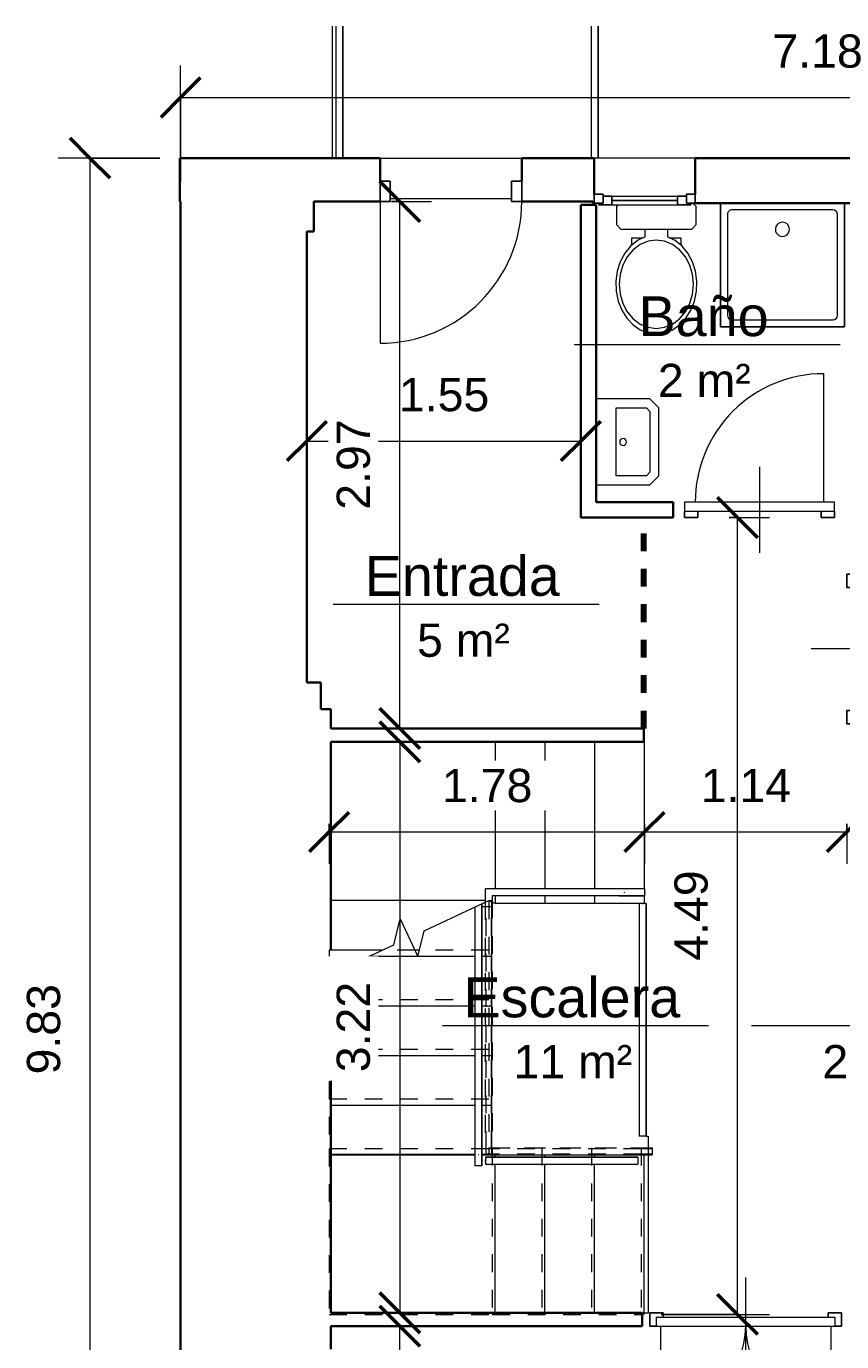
# Model space of a CAD drawing. Header units: metres. Extents: x -8.6 to -0.4, y -16.9 to -5.5.
# Tile 9 of 10: x -8.6 to -4, y -12.9 to -5.5. Entities that reach past the tile are written whole.
import ezdxf

# ---------------------------------------------------------------- set-up
doc = ezdxf.new("R2010")
doc.units = ezdxf.units.M
doc.linetypes.add('Elevado', pattern=[0.003969, 0.002381, -0.001587])
doc.linetypes.add('Trazo', pattern=[0.00635, 0.003175, -0.003175])
for name, color, linetype, lineweight in [('A-ANNO-DIMS', 211, 'Continuous', 9), ('A-ANNO-DIMS-75', 211, 'Continuous', 9), ('A-AREA', 32, 'Trazo', 100), ('A-AREA-IDEN', 2, 'Continuous', 9), ('A-DETL-GENF', 92, 'Continuous', 18), ('A-DOOR', 31, 'Continuous', 18), ('A-DOOR-FRAM', 31, 'Continuous', 25), ('A-FLOR', 192, 'Continuous', 18), ('A-FLOR-HRAL', 11, 'Continuous', 18), ('A-FLOR-HRAL-MBND', 5, 'Elevado', 18), ('A-GLAZ', 151, 'Continuous', 18), ('A-WALL', 113, 'Continuous', 18), ('P-SANR-FIXT', 6, 'Continuous', 18), ('S-STRS', 31, 'Continuous', 18), ('S-STRS-MBND', 31, 'Elevado', 18)]:
    doc.layers.add(name, color=color, linetype=linetype, lineweight=lineweight)
doc.styles.add('Arial', font='arial.ttf', dxfattribs={"height": 0.1875})
doc.styles.add('Arial_1', font='arial.ttf', dxfattribs={"height": 0.225})
doc.dimstyles.new('Diagonal_-_Arial_2_5_mm', dxfattribs={"dimscale": 0.3048, "dimtxt": 0.191299, "dimasz": 0.738189, "dimexe": 0.590551, "dimexo": 0.369094, "dimgap": 0.369094, "dimtad": 1, "dimrnd": 0.01, "dimzin": 0, "dimdsep": 46, "dimtxsty": 'Arial', "dimblk1": 'OBLIQUE', "dimblk2": 'OBLIQUE', "dimsah": 1, "dimcen": 0.09, "dimazin": 0, "dimtfac": 1, "dimtdec": 4, "dimtix": 1, "dimtmove": 0, "dimatfit": 3, "dimfxl": 1, "dimtvp": 1, "dimtfill": 1, "dimtolj": 1, "dimtzin": 0, "dimarcsym": 2})

# ---------------------------------------------------------------- blocks, each defined once
blk = doc.blocks.new('Ventana monoblock practicable_ 1 hoja sin cajon para poner emparchado - CA-03 BAÑO-215037-BAJA')
at = {"layer": 'A-GLAZ', "lineweight": 25}
for p, q in [((-0.235, 0.1274), (-0.285, 0.1274)), ((-0.285, 0.1274), (-0.285, 0.0774)), ((-0.285, 0.0774), (-0.235, 0.0774)), ((-0.26, 0.1374), (-0.26, 0.1274)), ((-0.185, 0.1374), (-0.26, 0.1374)), ((-0.235, 0.0774), (-0.235, 0.1274)), ((-0.235, 0.0874), (-0.185, 0.0874)), ((-0.185, 0.0874), (-0.185, 0.1374)), ((-0.185, 0.1124), (0.185, 0.1124)), ((0.185, 0.1374), (0.26, 0.1374)), ((0.185, 0.0874), (0.185, 0.1374)), ((0.185, 0.0874), (0.235, 0.0874)), ((0.235, 0.0774), (0.235, 0.1274)), ((0.235, 0.1274), (0.285, 0.1274)), ((0.285, 0.0774), (0.235, 0.0774)), ((0.26, 0.1374), (0.26, 0.1274)), ((0.285, 0.1274), (0.285, 0.0774))]:
    blk.add_line(p, q, dxfattribs=at)
at = {"layer": 'A-GLAZ', "lineweight": 35}
for p, q in [((-0.285, 0.0774), (-0.285, -0.1274)), ((0.285, -0.1274), (0.285, 0.0774))]:
    blk.add_line(p, q, dxfattribs=at)
at = {"layer": 'A-GLAZ'}
for p, q in [((0.185, 0.1374), (-0.185, 0.1374)), ((0.185, 0.0874), (-0.185, 0.0874)), ((-0.285, -0.1274), (0.285, -0.1274))]:
    blk.add_line(p, q, dxfattribs=at)
blk = doc.blocks.new('Puerta abatible ciega con ventilación - 72_5 x 203 cm-215032-BAJA')
at = {"layer": 'A-DETL-GENF'}
for p in [(-0.3625, -0.043), (-0.3275, -0.768)]:
    blk.add_line(p, (-0.3625, -0.768), dxfattribs=at)
blk.add_arc((-0.3625, -0.043), 0.725, 270, 0, dxfattribs=at)
at = {"layer": 'A-DOOR'}
for p, q in [((0, -0.243), (0, 0.243)), ((0.4225, 0.007), (-0.4225, 0.007)), ((-0.4225, 0.007), (-0.4225, -0.043)), ((0.4225, -0.043), (0.4225, 0.007)), ((-0.4225, -0.043), (0.4225, -0.043))]:
    blk.add_line(p, q, dxfattribs=at)
at = {"layer": 'A-DOOR-FRAM'}
for p, q in [((-0.4225, 0.007), (-0.4225, 0.043)), ((-0.4225, 0.043), (-0.3475, 0.043)), ((-0.3475, 0.043), (-0.3475, 0.007)), ((0.3475, 0.007), (0.3475, 0.043)), ((0.3475, 0.043), (0.4225, 0.043)), ((0.4225, 0.043), (0.4225, 0.007))]:
    blk.add_line(p, q, dxfattribs=at)
blk = doc.blocks.new('Puerta abatible con ventana y ventilación  - 72_5 x 203 cm-215042-BAJA')
at = {"layer": 'A-DETL-GENF'}
for p in [(-0.3275, 0.768), (-0.3625, 0.043)]:
    blk.add_line(p, (-0.3625, 0.768), dxfattribs=at)
blk.add_arc((-0.3625, 0.043), 0.725, 360, 90, dxfattribs=at)
at = {"layer": 'A-DOOR'}
for p, q in [((0, 0.243), (0, -0.243)), ((-0.4225, 0.043), (-0.4225, -0.007)), ((0.4225, 0.043), (-0.4225, 0.043)), ((0.4225, -0.007), (0.4225, 0.043)), ((-0.4225, -0.007), (0.4225, -0.007))]:
    blk.add_line(p, q, dxfattribs=at)
at = {"layer": 'A-DOOR-FRAM'}
for p, q in [((-0.4225, -0.007), (-0.4225, -0.043)), ((-0.4225, -0.043), (-0.3475, -0.043)), ((-0.3475, -0.043), (-0.3475, -0.007)), ((0.3475, -0.007), (0.3475, -0.043)), ((0.3475, -0.043), (0.4225, -0.043)), ((0.4225, -0.043), (0.4225, -0.007))]:
    blk.add_line(p, q, dxfattribs=at)
blk = doc.blocks.new('Puerta de entrada a la vivienda - 800 x 2100mm-215043-BAJA')
at = {"layer": 'A-DOOR'}
blk.add_line((0.4, 0.1224), (0.4, 0.9224), dxfattribs=at)
blk.add_arc((0.4, 0.1224), 0.8, 90, 180, dxfattribs=at)
at = {"layer": 'A-DOOR-FRAM'}
for p, q in [((-0.4, 0.1224), (-0.4, 0.0074)), ((-0.342, 0.1224), (-0.4, 0.1224)), ((-0.342, 0.0074), (-0.342, 0.1224)), ((0.342, 0.0074), (0.342, 0.1224)), ((0.342, 0.1224), (0.4, 0.1224)), ((0.4, 0.1224), (0.4, 0.0074)), ((-0.4, 0.0074), (-0.342, 0.0074)), ((0.4, 0.0074), (0.342, 0.0074))]:
    blk.add_line(p, q, dxfattribs=at)
blk = doc.blocks.new('Puerta abatible de 2 hojas con ventana con ventilacion - 125 x 203 cm-215048-BAJA')
at = {"layer": 'A-DETL-GENF'}
for p, q in [((-0.48, -0.038), (-0.48, -0.518)), ((0.48, -0.038), (0.48, -0.518)), ((-0.445, -0.518), (-0.48, -0.518)), ((0.445, -0.518), (0.48, -0.518))]:
    blk.add_line(p, q, dxfattribs=at)
for centre, start, end in [((-0.48, -0.038), 270, 0), ((0.48, -0.038), 180, 270)]:
    blk.add_arc(centre, 0.48, start, end, dxfattribs=at)
at = {"layer": 'A-DOOR'}
for p, q in [((0, -0.238), (0, 0.238)), ((0.505, 0.012), (-0.505, 0.012)), ((-0.505, 0.012), (-0.505, -0.038)), ((0.505, -0.038), (0.505, 0.012)), ((-0.505, -0.038), (0.505, -0.038))]:
    blk.add_line(p, q, dxfattribs=at)
at = {"layer": 'A-DOOR-FRAM'}
for p, q in [((-0.54, -0.038), (-0.54, 0.038)), ((-0.54, 0.038), (-0.465, 0.038)), ((-0.465, 0.038), (-0.465, 0.012)), ((0.465, 0.012), (0.465, 0.038)), ((0.465, 0.038), (0.54, 0.038)), ((0.54, 0.038), (0.54, -0.038)), ((-0.505, -0.038), (-0.54, -0.038)), ((0.54, -0.038), (0.505, -0.038))]:
    blk.add_line(p, q, dxfattribs=at)
blk = doc.blocks.new('M_Sanitario - Cisterna - Público - Vaciado mayor que 6_1 Lpf-145538-BAJA')
at = {"layer": 'P-SANR-FIXT'}
for p, q in [((0.0254, 0.2254), (0.0062, 0.2062)), ((0.127, 0.2254), (0.0254, 0.2254)), ((0.1524, 0.2), (0.127, 0.2254)), ((0.1524, -0.2), (0.1524, 0.2)), ((0.2433, 0.1397), (0.2032, 0.1397)), ((0.2032, 0.1397), (0.2032, 0.0798)), ((0.2159, 0.1103), (0.2159, 0.1058)), ((0.2188, 0.1103), (0.2159, 0.1103)), ((0.1524, 0.0635), (0.1951, 0.0635)), ((0.1951, -0.0635), (0.1524, -0.0635)), ((0.2032, -0.0798), (0.2032, -0.1397)), ((0.2032, -0.1397), (0.2433, -0.1397)), ((0.2159, -0.1058), (0.2159, -0.1103)), ((0.2159, -0.1103), (0.2188, -0.1103)), ((0.0162, -0.2162), (0.0254, -0.2254)), ((0.127, -0.2254), (0.1524, -0.2)), ((0.0254, -0.2254), (0.127, -0.2254))]:
    blk.add_line(p, q, dxfattribs=at)
at = {"layer": 'P-SANR-FIXT', "flags": 128}
for points in [[(0.743, 0), (0.7371, 0.0464), (0.7199, 0.0908), (0.6921, 0.1315), (0.6547, 0.1667), (0.6094, 0.195), (0.558, 0.2151), (0.5027, 0.2263), (0.4458, 0.2281), (0.3896, 0.2204), (0.3365, 0.2036), (0.2886, 0.1783), (0.2481, 0.1455), (0.2165, 0.1067), (0.1951, 0.0635)], [(0.7125, 0), (0.7062, 0.0466), (0.6878, 0.0909), (0.6582, 0.1307), (0.6187, 0.1638), (0.5716, 0.1888), (0.5189, 0.2043), (0.4636, 0.2095), (0.4082, 0.2043), (0.3555, 0.1888), (0.3084, 0.1638), (0.2689, 0.1307), (0.2393, 0.0909), (0.2209, 0.0466), (0.2146, 0)], [(0.2188, 0.1103), (0.2174, 0.1081), (0.2159, 0.1058)], [(0.1951, -0.0635), (0.2165, -0.1067), (0.2481, -0.1455), (0.2886, -0.1783), (0.3365, -0.2036), (0.3896, -0.2204), (0.4458, -0.2281), (0.5027, -0.2263), (0.558, -0.2151), (0.6094, -0.195), (0.6547, -0.1667), (0.6921, -0.1315), (0.7199, -0.0908), (0.7371, -0.0464), (0.743, 0)], [(0.2146, 0), (0.2209, -0.0466), (0.2393, -0.0909), (0.2689, -0.1307), (0.3084, -0.1638), (0.3555, -0.1888), (0.4082, -0.2043), (0.4636, -0.2096), (0.5189, -0.2043), (0.5716, -0.1888), (0.6187, -0.1638), (0.6582, -0.1307), (0.6878, -0.0909), (0.7062, -0.0466), (0.7125, 0)], [(0.2159, -0.1058), (0.2174, -0.1081), (0.2188, -0.1103)]]:
    blk.add_lwpolyline(points, dxfattribs=at)
blk = doc.blocks.new('M_Lavabo - Montado en muro - 485 mm x 355 mm - Privado-145542-BAJA')
at = {"layer": 'P-SANR-FIXT'}
for p, q in [((-5.0535, -7.6208), (-5.3577, -7.6208)), ((-5.0027, -7.6716), (-5.0535, -7.6208)), ((-5.2434, -8.055), (-5.2434, -7.6716)), ((-5.2434, -7.6716), (-5.0734, -7.6716)), ((-5.0734, -7.6716), (-5.0535, -7.6923)), ((-5.0535, -7.6923), (-5.0535, -8.0343)), ((-5.0027, -8.055), (-5.0027, -7.6716)), ((-5.0734, -8.055), (-5.2434, -8.055)), ((-5.0535, -8.0343), (-5.0734, -8.055)), ((-5.0535, -8.1058), (-5.0027, -8.055)), ((-5.3577, -8.1058), (-5.0535, -8.1058))]:
    blk.add_line(p, q, dxfattribs=at)
for start, end in [(90, 270), (90, 270), (270, 90), (270, 90)]:
    blk.add_arc((-5.2053, -7.8633), 0.0191, start, end, dxfattribs=at)
blk = doc.blocks.new('Cubeta de ducha - Desagüe axial - 700 x 700 mm-145546-BAJA')
at = {"layer": 'P-SANR-FIXT'}
for p, q in [((0.35, 0.35), (-0.35, 0.35)), ((-0.35, 0.35), (-0.35, -0.3475)), ((-0.35, -0.3475), (-0.35, 0.35)), ((-0.35, 0.35), (0.35, 0.35)), ((0.2846, 0.31), (-0.2846, 0.31)), ((0.35, -0.3475), (0.35, 0.35)), ((0.35, 0.35), (0.35, -0.3475)), ((-0.31, 0.2846), (-0.31, -0.2846)), ((0.31, -0.2846), (0.31, 0.2846)), ((-0.2846, -0.31), (0.2846, -0.31))]:
    blk.add_line(p, q, dxfattribs=at)
for centre, radius, start, end in [((-0.2846, 0.2846), 0.0254, 90, 180), ((0.2846, 0.2846), 0.0254, 0, 90), ((0, -0.2), 0.04, 360, 180), ((0, -0.2), 0.04, 180, 360), ((-0.2846, -0.2846), 0.0254, 180, 270), ((0.2846, -0.2846), 0.0254, 270, 0)]:
    blk.add_arc(centre, radius, start, end, dxfattribs=at)
blk = doc.blocks.new('Barandilla - Barandilla-142949-BAJA')
at = {"layer": 'A-FLOR-HRAL-MBND'}
for p, q in [((-5.9779, -11.85), (-5.9779, -10.4585)), ((-5.9779, -11.85), (-5.9779, -10.4585)), ((-5.9779, -11.85), (-5.9779, -10.4585)), ((-5.9779, -11.85), (-5.9779, -10.4585)), ((-5.9479, -11.85), (-5.9479, -10.4511)), ((-5.9479, -11.85), (-5.9479, -10.4511)), ((-5.9479, -11.85), (-5.9479, -10.4511)), ((-5.9479, -11.85), (-5.9479, -10.4511)), ((-5.9779, -11.88), (-5.9779, -11.85)), ((-5.9779, -11.88), (-5.9779, -11.85)), ((-5.9779, -11.88), (-5.9779, -11.85)), ((-5.9779, -11.88), (-5.9779, -11.85)), ((-5.1029, -11.85), (-5.9479, -11.85)), ((-5.1029, -11.85), (-5.9479, -11.85)), ((-5.1029, -11.85), (-5.9479, -11.85)), ((-5.1029, -11.85), (-5.9479, -11.85)), ((-5.0418, -11.85), (-5.1029, -11.85)), ((-5.0418, -11.85), (-5.1029, -11.85)), ((-5.0418, -11.85), (-5.1029, -11.85)), ((-5.0418, -11.85), (-5.1029, -11.85)), ((-5.0418, -11.85), (-5.0418, -11.88)), ((-5.0418, -11.85), (-5.0418, -11.88)), ((-5.0418, -11.85), (-5.0418, -11.88)), ((-5.0418, -11.85), (-5.0418, -11.88)), ((-5.1029, -11.88), (-5.9779, -11.88)), ((-5.1029, -11.88), (-5.9779, -11.88)), ((-5.1029, -11.88), (-5.9779, -11.88)), ((-5.1029, -11.88), (-5.9779, -11.88)), ((-5.0418, -11.88), (-5.1029, -11.88)), ((-5.0418, -11.88), (-5.1029, -11.88)), ((-5.0418, -11.88), (-5.1029, -11.88)), ((-5.0418, -11.88), (-5.1029, -11.88))]:
    blk.add_line(p, q, dxfattribs=at)
blk = doc.blocks.new('Tipo de barandal superior - Barandal superior_interno_-215129-BAJA')
at = {"layer": 'A-FLOR-HRAL'}
for p, q in [((-5.3856, -5.519), (-5.3856, -6.2618)), ((-5.3456, -6.2618), (-5.3456, -5.519))]:
    blk.add_line(p, q, dxfattribs=at)
blk = doc.blocks.new('Tipo de barandal superior - Barandal superior_interno_-V3-BAJA')
at = {"layer": 'A-FLOR-HRAL'}
for p, q in [((-5.3856, -5.519), (-5.3856, -6.2618)), ((-5.3456, -5.519), (-5.3456, -6.2618))]:
    blk.add_line(p, q, dxfattribs=at)
blk = doc.blocks.new('Tipo de barandal superior - Barandal superior_interno_-215164-BAJA')
at = {"layer": 'A-FLOR-HRAL'}
for p, q in [((-5.0829, -10.3842), (-5.2293, -10.3842)), ((-5.2293, -10.4242), (-5.0829, -10.4242)), ((-5.1966, -10.4063), (-5.1966, -10.4021))]:
    blk.add_line(p, q, dxfattribs=at)
at = {"layer": 'A-FLOR-HRAL', "flags": 128}
blk.add_lwpolyline([(-5.0829, -10.4024), (-5.0829, -10.4042), (-5.0829, -10.4061)], dxfattribs=at)
blk = doc.blocks.new('Tipo de barandal superior - Barandal superior_interno_-V4-BAJA')
at = {"layer": 'A-FLOR-HRAL'}
for p, q in [((-5.9829, -10.3842), (-5.9829, -10.4593)), ((-5.9244, -10.3842), (-5.9829, -10.3842)), ((-5.0829, -10.3842), (-5.9244, -10.3842)), ((-5.0829, -10.4242), (-5.0829, -10.3842)), ((-5.9829, -10.4593), (-5.9629, -10.45)), ((-5.9629, -10.45), (-5.9429, -10.45)), ((-5.9429, -10.4242), (-5.9429, -10.45)), ((-5.9244, -10.4242), (-5.9429, -10.4242)), ((-5.0829, -10.4242), (-5.9244, -10.4242))]:
    blk.add_line(p, q, dxfattribs=at)
at = {"layer": 'A-FLOR-HRAL', "linetype": 'Elevado'}
for p, q in [((-5.9829, -10.4593), (-5.9829, -11.85)), ((-5.9429, -10.45), (-5.9429, -11.85)), ((-5.9429, -11.85), (-5.9829, -11.85)), ((-5.9629, -11.845), (-5.9629, -11.885)), ((-5.9629, -11.845), (-5.1029, -11.845)), ((-5.1029, -11.845), (-5.0418, -11.845)), ((-5.0418, -11.845), (-5.0418, -11.885)), ((-5.9629, -11.885), (-5.1029, -11.885)), ((-5.1029, -11.885), (-5.0418, -11.885))]:
    blk.add_line(p, q, dxfattribs=at)
blk = doc.blocks.new('Tipo de barandal superior - Barandal superior_interno_-215190-BAJA')
at = {"layer": 'A-FLOR-HRAL'}
for p, q in [((-5.1144, -10.4657), (-5.1144, -11.7783)), ((-5.0968, -10.4657), (-5.0921, -10.4657)), ((-5.0744, -11.7783), (-5.0744, -10.4657)), ((-5.0921, -11.7783), (-5.0968, -11.7783))]:
    blk.add_line(p, q, dxfattribs=at)
blk = doc.blocks.new('Tipo de barandal superior - Barandal superior_interno_-V5-BAJA')
at = {"layer": 'A-FLOR-HRAL'}
for p, q in [((-5.0744, -10.4657), (-5.1144, -10.4657)), ((-5.1144, -10.4657), (-5.1144, -11.7783)), ((-5.0744, -10.4657), (-5.0744, -11.7783)), ((-5.0744, -11.7783), (-5.1144, -11.7783))]:
    blk.add_line(p, q, dxfattribs=at)
blk = doc.blocks.new('Tipo de barandal superior - Barandal superior_interno_-215201-BAJA')
at = {"layer": 'A-FLOR-HRAL'}
for p, q in [((-6.8256, -5.519), (-6.8256, -6.2618)), ((-6.7856, -6.2618), (-6.7856, -5.519))]:
    blk.add_line(p, q, dxfattribs=at)
blk = doc.blocks.new('Tipo de barandal superior - Barandal superior_interno_-V6-BAJA')
at = {"layer": 'A-FLOR-HRAL'}
for p, q in [((-6.8256, -5.519), (-6.8256, -6.2618)), ((-6.7856, -5.519), (-6.7856, -6.2618))]:
    blk.add_line(p, q, dxfattribs=at)
blk = doc.blocks.new('Tipo de barandal superior - Barandal superior_interno_-215214-BAJA')
at = {"layer": 'A-FLOR-HRAL'}
for p, q in [((-6.0413, -10.4865), (-6.0413, -11.8898)), ((-6.0013, -11.8898), (-6.0013, -10.4679)), ((-6.0413, -11.8898), (-6.0413, -11.947)), ((-6.0013, -11.947), (-6.0013, -11.8898)), ((-6.019, -11.947), (-6.0236, -11.947))]:
    blk.add_line(p, q, dxfattribs=at)
blk.add_open_spline([(-6.0232, -11.8829), (-6.0225, -11.8829), (-6.0213, -11.8829), (-6.0201, -11.8829), (-6.0195, -11.8829)], degree=3, dxfattribs=at)
blk = doc.blocks.new('Tipo de barandal superior - Barandal superior_interno_-V7-BAJA')
at = {"layer": 'A-FLOR-HRAL'}
for p, q in [((-6.0413, -10.4865), (-6.0413, -11.8829)), ((-6.0013, -10.4679), (-6.0013, -11.8829)), ((-6.0413, -11.8829), (-6.0413, -11.947)), ((-6.0013, -11.8829), (-6.0013, -11.947)), ((-6.0013, -11.947), (-6.0413, -11.947))]:
    blk.add_line(p, q, dxfattribs=at)
blk = doc.blocks.new('Tipo de barandal superior - Barandal superior_interno_-215226-BAJA')
at = {"layer": 'A-FLOR-HRAL'}
for p, q in [((-5.1214, -11.8974), (-5.9814, -11.8974)), ((-5.9814, -11.9374), (-5.1214, -11.9374))]:
    blk.add_line(p, q, dxfattribs=at)
at = {"layer": 'A-FLOR-HRAL', "flags": 128}
for points in [[(-5.9814, -11.9193), (-5.9814, -11.9174), (-5.9814, -11.9155)], [(-5.1214, -11.9155), (-5.1214, -11.9174), (-5.1214, -11.9193)]]:
    blk.add_lwpolyline(points, dxfattribs=at)
blk = doc.blocks.new('Tipo de barandal superior - Barandal superior_interno_-V8-BAJA')
at = {"layer": 'A-FLOR-HRAL'}
for p, q in [((-5.9814, -11.8974), (-5.9814, -11.9374)), ((-5.9814, -11.8974), (-5.1214, -11.8974)), ((-5.9814, -11.9374), (-5.1214, -11.9374)), ((-5.1214, -11.8974), (-5.1214, -11.9374))]:
    blk.add_line(p, q, dxfattribs=at)
blk = doc.blocks.new('Etiqueta de habitación simple - Etiqueta de habitación simple-237112-BAJA')
at = {"layer": 'A-AREA-IDEN'}
blk.add_line((-0.01, 0), (0.01, 0), dxfattribs=at)
blk = doc.blocks.new('DIMBLOCK1-BAJA')
at = {"layer": 'A-ANNO-DIMS-75'}
for p, q in [((-7.7012, -6.3941), (-7.7012, -5.7408)), ((-0.5182, -6.1493), (-0.5182, -5.7408)), ((-7.7012, -5.9208), (-0.5182, -5.9208)), ((-7.7012, -5.9208), (-7.7012, -6.3941)), ((-0.5182, -5.9208), (-0.5182, -6.1493))]:
    blk.add_line(p, q, dxfattribs=at)
at = {"layer": 'A-ANNO-DIMS-75', "lineweight": 50}
for p, q in [((-7.7012, -5.9208), (-7.5887, -5.8083)), ((-0.5182, -5.9208), (-0.4057, -5.8083)), ((-7.7012, -5.9208), (-7.8137, -6.0333)), ((-0.5182, -5.9208), (-0.6307, -6.0333))]:
    blk.add_line(p, q, dxfattribs=at)
at = {"layer": 'A-ANNO-DIMS-75', "color": 0, "insert": (-4.3628, -5.5648), "char_height": 0.1875, "width": 0.607447, "attachment_point": 1, "line_spacing_factor": 0.941778, "style": 'Arial', "bg_fill": 3, "box_fill_scale": 1.25, "bg_fill_color": 256, "bg_fill_true_color": 13158600, "bg_fill_transparency": 0}
blk.add_mtext('7.18', dxfattribs=at)
blk = doc.blocks.new('_Oblique')
at = {"color": 0, "linetype": 'ByBlock', "lineweight": -2}
blk.add_line((-0.5, -0.5), (0.5, 0.5), dxfattribs=at)
blk = doc.blocks.new('DIMBLOCK2-BAJA')
at = {"layer": 'A-ANNO-DIMS-75', "lineweight": 50}
for p, q in [((-8.2128, -6.2618), (-8.3253, -6.1493)), ((-8.2128, -6.2618), (-8.1003, -6.3743)), ((-8.2128, -16.0931), (-8.3253, -15.9806)), ((-8.2128, -16.0931), (-8.1003, -16.2056))]:
    blk.add_line(p, q, dxfattribs=at)
at = {"layer": 'A-ANNO-DIMS-75'}
for p, q in [((-7.8187, -6.2618), (-8.3928, -6.2618)), ((-8.2128, -6.2618), (-8.2128, -16.0931)), ((-8.2128, -6.2618), (-7.8187, -6.2618)), ((-7.8187, -16.0931), (-8.3928, -16.0931)), ((-8.2128, -16.0931), (-7.8187, -16.0931))]:
    blk.add_line(p, q, dxfattribs=at)
at = {"layer": 'A-ANNO-DIMS-75', "color": 0, "insert": (-8.5687, -11.4306), "char_height": 0.1875, "width": 0.607447, "attachment_point": 1, "rotation": 90, "line_spacing_factor": 0.941778, "style": 'Arial', "bg_fill": 3, "box_fill_scale": 1.25, "bg_fill_color": 256, "bg_fill_true_color": 13158600, "bg_fill_transparency": 0}
blk.add_mtext('9.83', dxfattribs=at)
blk = doc.blocks.new('DIMBLOCK7-BAJA')
at = {"layer": 'A-ANNO-DIMS-75', "lineweight": 50}
for p, q in [((-6.9894, -7.8582), (-6.8769, -7.7457)), ((-5.4437, -7.8582), (-5.3312, -7.7457)), ((-6.9894, -7.8582), (-7.1019, -7.9707)), ((-5.4437, -7.8582), (-5.5562, -7.9707))]:
    blk.add_line(p, q, dxfattribs=at)
at = {"layer": 'A-ANNO-DIMS-75'}
for p, q in [((-6.9894, -7.8116), (-6.9894, -8.0382)), ((-6.9894, -7.8582), (-6.9894, -7.8116)), ((-6.9894, -7.8582), (-5.4437, -7.8582)), ((-5.4437, -7.8116), (-5.4437, -8.0382)), ((-5.4437, -7.8582), (-5.4437, -7.8116))]:
    blk.add_line(p, q, dxfattribs=at)
at = {"layer": 'A-ANNO-DIMS-75', "color": 0, "insert": (-6.4697, -7.5023), "char_height": 0.1875, "width": 0.607447, "attachment_point": 1, "line_spacing_factor": 0.941778, "style": 'Arial', "bg_fill": 3, "box_fill_scale": 1.25, "bg_fill_color": 256, "bg_fill_true_color": 13158600, "bg_fill_transparency": 0}
blk.add_mtext('1.55', dxfattribs=at)
blk = doc.blocks.new('DIMBLOCK8-BAJA')
at = {"layer": 'A-ANNO-DIMS-75', "lineweight": 50}
for p, q in [((-6.4652, -6.5066), (-6.5777, -6.3941)), ((-6.4652, -6.5066), (-6.3527, -6.6191)), ((-6.4652, -9.479), (-6.5777, -9.3665)), ((-6.4652, -9.479), (-6.3527, -9.5915))]:
    blk.add_line(p, q, dxfattribs=at)
at = {"layer": 'A-ANNO-DIMS-75'}
for p, q in [((-6.5118, -6.5066), (-6.2852, -6.5066)), ((-6.4652, -6.5066), (-6.5118, -6.5066)), ((-6.4652, -9.479), (-6.4652, -6.5066)), ((-6.5118, -9.479), (-6.2852, -9.479)), ((-6.4652, -9.479), (-6.5118, -9.479))]:
    blk.add_line(p, q, dxfattribs=at)
at = {"layer": 'A-ANNO-DIMS-75', "color": 0, "insert": (-6.8211, -8.2459), "char_height": 0.1875, "width": 0.607447, "attachment_point": 1, "rotation": 90, "line_spacing_factor": 0.941778, "style": 'Arial', "bg_fill": 3, "box_fill_scale": 1.25, "bg_fill_color": 256, "bg_fill_true_color": 13158600, "bg_fill_transparency": 0}
blk.add_mtext('2.97', dxfattribs=at)
blk = doc.blocks.new('DIMBLOCK9-BAJA')
at = {"layer": 'A-ANNO-DIMS-75', "lineweight": 50}
for p, q in [((-5.0844, -10.0632), (-4.9719, -9.9507)), ((-3.9437, -10.0632), (-3.8312, -9.9507)), ((-5.0844, -10.0632), (-5.1969, -10.1757)), ((-3.9437, -10.0632), (-4.0562, -10.1757))]:
    blk.add_line(p, q, dxfattribs=at)
at = {"layer": 'A-ANNO-DIMS-75'}
for p, q in [((-5.0844, -10.0166), (-5.0844, -10.2432)), ((-5.0844, -10.0632), (-5.0844, -10.0166)), ((-5.0844, -10.0632), (-3.9437, -10.0632)), ((-3.9437, -10.0166), (-3.9437, -10.2432)), ((-3.9437, -10.0632), (-3.9437, -10.0166))]:
    blk.add_line(p, q, dxfattribs=at)
at = {"layer": 'A-ANNO-DIMS-75', "color": 0, "insert": (-4.7672, -9.7073), "char_height": 0.1875, "width": 0.607447, "attachment_point": 1, "line_spacing_factor": 0.941778, "style": 'Arial', "bg_fill": 3, "box_fill_scale": 1.25, "bg_fill_color": 256, "bg_fill_true_color": 13158600, "bg_fill_transparency": 0}
blk.add_mtext('1.14', dxfattribs=at)
blk = doc.blocks.new('DIMBLOCK10-BAJA')
at = {"layer": 'A-ANNO-DIMS-75', "lineweight": 50}
for p, q in [((-4.5598, -8.2889), (-4.6723, -8.1764)), ((-4.5598, -8.2889), (-4.4473, -8.4014)), ((-4.5598, -12.7837), (-4.6723, -12.6712)), ((-4.5598, -12.7837), (-4.4473, -12.8962))]:
    blk.add_line(p, q, dxfattribs=at)
at = {"layer": 'A-ANNO-DIMS-75'}
for p, q in [((-4.6064, -8.2889), (-4.3798, -8.2889)), ((-4.5598, -8.2889), (-4.6064, -8.2889)), ((-4.5598, -12.7837), (-4.5598, -8.2889)), ((-4.9904, -12.7837), (-4.3798, -12.7837)), ((-4.5598, -12.7837), (-4.9904, -12.7837))]:
    blk.add_line(p, q, dxfattribs=at)
at = {"layer": 'A-ANNO-DIMS-75', "color": 0, "insert": (-4.9157, -10.7894), "char_height": 0.1875, "width": 0.607447, "attachment_point": 1, "rotation": 90, "line_spacing_factor": 0.941778, "style": 'Arial', "bg_fill": 3, "box_fill_scale": 1.25, "bg_fill_color": 256, "bg_fill_true_color": 13158600, "bg_fill_transparency": 0}
blk.add_mtext('4.49', dxfattribs=at)
blk = doc.blocks.new('DIMBLOCK11-BAJA')
at = {"layer": 'A-ANNO-DIMS-75', "lineweight": 50}
for p, q in [((-6.8629, -10.0632), (-6.7504, -9.9507)), ((-5.0844, -10.0632), (-4.9719, -9.9507)), ((-6.8629, -10.0632), (-6.9754, -10.1757)), ((-5.0844, -10.0632), (-5.1969, -10.1757))]:
    blk.add_line(p, q, dxfattribs=at)
at = {"layer": 'A-ANNO-DIMS-75'}
for p, q in [((-6.8629, -10.0166), (-6.8629, -10.2432)), ((-6.8629, -10.0632), (-6.8629, -10.0166)), ((-6.8629, -10.0632), (-5.0844, -10.0632)), ((-5.0844, -10.0166), (-5.0844, -10.2432)), ((-5.0844, -10.0632), (-5.0844, -10.0166))]:
    blk.add_line(p, q, dxfattribs=at)
at = {"layer": 'A-ANNO-DIMS-75', "color": 0, "insert": (-6.2268, -9.7073), "char_height": 0.1875, "width": 0.607447, "attachment_point": 1, "line_spacing_factor": 0.941778, "style": 'Arial', "bg_fill": 3, "box_fill_scale": 1.25, "bg_fill_color": 256, "bg_fill_true_color": 13158600, "bg_fill_transparency": 0}
blk.add_mtext('1.78', dxfattribs=at)
blk = doc.blocks.new('DIMBLOCK12-BAJA')
at = {"layer": 'A-ANNO-DIMS-75', "lineweight": 50}
for p, q in [((-6.4652, -9.555), (-6.5777, -9.4425)), ((-6.4652, -9.555), (-6.3527, -9.6675)), ((-6.4652, -12.775), (-6.5777, -12.6625)), ((-6.4652, -12.775), (-6.3527, -12.8875))]:
    blk.add_line(p, q, dxfattribs=at)
at = {"layer": 'A-ANNO-DIMS-75'}
for p, q in [((-6.4186, -9.555), (-6.6452, -9.555)), ((-6.4652, -9.555), (-6.4652, -12.775)), ((-6.4652, -9.555), (-6.4186, -9.555)), ((-6.4186, -12.775), (-6.6452, -12.775)), ((-6.4652, -12.775), (-6.4186, -12.775))]:
    blk.add_line(p, q, dxfattribs=at)
at = {"layer": 'A-ANNO-DIMS-75', "color": 0, "insert": (-6.8211, -11.4181), "char_height": 0.1875, "width": 0.607447, "attachment_point": 1, "rotation": 90, "line_spacing_factor": 0.941778, "style": 'Arial', "bg_fill": 3, "box_fill_scale": 1.25, "bg_fill_color": 256, "bg_fill_true_color": 13158600, "bg_fill_transparency": 0}
blk.add_mtext('3.22', dxfattribs=at)
blk = doc.blocks.new('DIMBLOCK13-BAJA')
at = {"layer": 'A-ANNO-DIMS-75', "lineweight": 50}
for p, q in [((-6.4652, -12.851), (-6.5777, -12.7385)), ((-6.4652, -12.851), (-6.3527, -12.9635)), ((-6.4652, -15.8483), (-6.5777, -15.7358)), ((-6.4652, -15.8483), (-6.3527, -15.9608))]:
    blk.add_line(p, q, dxfattribs=at)
at = {"layer": 'A-ANNO-DIMS-75'}
for p, q in [((-6.5118, -12.851), (-6.2852, -12.851)), ((-6.4652, -12.851), (-6.5118, -12.851)), ((-6.4652, -15.8483), (-6.4652, -12.851)), ((-6.5118, -15.8483), (-6.2852, -15.8483)), ((-6.4652, -15.8483), (-6.5118, -15.8483))]:
    blk.add_line(p, q, dxfattribs=at)
at = {"layer": 'A-ANNO-DIMS-75', "color": 0, "insert": (-6.8211, -14.6028), "char_height": 0.1875, "width": 0.607447, "attachment_point": 1, "rotation": 90, "line_spacing_factor": 0.941778, "style": 'Arial', "bg_fill": 3, "box_fill_scale": 1.25, "bg_fill_color": 256, "bg_fill_true_color": 13158600, "bg_fill_transparency": 0}
blk.add_mtext('3.00', dxfattribs=at)

msp = doc.modelspace()

# ---------------------------------------------------------------- linework, layer by layer
at = {"layer": 'A-AREA'}
msp.add_line((-5.0874, -9.479), (-5.0874, -8.2889), dxfattribs=at)
at = {"layer": 'A-FLOR'}
for p, q in [((-5.8345, -6.4916), (-6.5185, -6.4916)), ((-5.0744, -11.7783), (-5.0637, -11.7783)), ((-5.0637, -11.7783), (-5.0637, -12.7762)), ((-5.0637, -12.7762), (-5.0984, -12.7762))]:
    msp.add_line(p, q, dxfattribs=at)
at = {"layer": 'A-WALL', "lineweight": 35}
for p, q in [((-6.5765, -6.2618), (-7.7062, -6.2618)), ((-7.7062, -6.2618), (-7.7062, -6.5066)), ((-6.5765, -6.3916), (-6.5765, -6.2618)), ((-5.3678, -6.2618), (-5.7765, -6.2618)), ((-5.7765, -6.2618), (-5.7765, -6.3916)), ((-3.5978, -6.2618), (-4.7978, -6.2618)), ((-7.7062, -6.5066), (-7.7012, -6.5066)), ((-7.7012, -6.5066), (-7.7012, -15.8483)), ((-6.9495, -6.6768), (-6.9495, -6.5066)), ((-6.9495, -6.5066), (-6.5765, -6.5066)), ((-5.7765, -6.5066), (-5.3764, -6.5066)), ((-5.4437, -6.5268), (-5.4437, -8.2889)), ((-5.3577, -6.5268), (-5.4437, -6.5268)), ((-5.3764, -6.5066), (-5.3764, -6.5166)), ((-5.3764, -6.5166), (-5.3678, -6.5166)), ((-5.3577, -8.2029), (-5.3577, -6.5268)), ((-4.7978, -6.5166), (-3.5978, -6.5166)), ((-6.9894, -6.6768), (-6.9495, -6.6768)), ((-6.9894, -9.2202), (-6.9894, -6.6768)), ((-4.9232, -8.2029), (-5.3577, -8.2029)), ((-4.9232, -8.2889), (-4.9232, -8.2029)), ((-5.4437, -8.2889), (-4.9232, -8.2889)), ((-6.9095, -9.2202), (-6.9894, -9.2202)), ((-6.9095, -9.3702), (-6.9095, -9.2202)), ((-6.8534, -9.3702), (-6.9095, -9.3702)), ((-6.8534, -9.479), (-6.8534, -9.3702)), ((-5.0874, -9.479), (-6.8534, -9.479)), ((-5.0874, -9.555), (-5.0874, -9.479)), ((-6.8534, -10.73), (-6.8534, -9.555)), ((-6.8534, -9.555), (-5.0874, -9.555)), ((-6.8534, -12.775), (-6.8534, -10.8652)), ((-5.0984, -12.775), (-6.8534, -12.775)), ((-5.0984, -12.851), (-5.0984, -12.775)), ((-6.8534, -12.9797), (-6.8534, -12.851)), ((-6.8534, -12.851), (-5.0984, -12.851))]:
    msp.add_line(p, q, dxfattribs=at)
at = {"layer": 'S-STRS'}
for p, q in [((-6.8456, -5.519), (-6.8456, -6.2618)), ((-6.5765, -6.2618), (-5.7765, -6.2618)), ((-5.9244, -10.3842), (-5.9244, -9.555)), ((-5.6444, -10.3842), (-5.6444, -9.555)), ((-5.3644, -10.3842), (-5.3644, -9.555)), ((-5.0844, -9.555), (-5.0874, -9.555)), ((-5.0844, -10.3842), (-5.0844, -9.555)), ((-5.9829, -10.45), (-6.8534, -10.45)), ((-5.9557, -10.4529), (-5.9244, -10.4657)), ((-5.9467, -10.4566), (-5.9467, -10.4854)), ((-5.9244, -10.4657), (-5.9244, -10.4242)), ((-5.6444, -10.4657), (-5.6444, -10.4242)), ((-5.3644, -10.4657), (-5.3644, -10.4242)), ((-5.0844, -10.4657), (-5.0844, -10.4242)), ((-5.9467, -10.4854), (-6.0013, -10.4854)), ((-5.9467, -10.4854), (-5.9467, -10.7654)), ((-5.6444, -10.4657), (-5.9244, -10.4657)), ((-5.3644, -10.4657), (-5.6444, -10.4657)), ((-5.1144, -10.4657), (-5.3644, -10.4657)), ((-6.8629, -10.73), (-6.8629, -10.8697)), ((-6.5634, -10.73), (-6.8629, -10.73)), ((-6.3546, -10.73), (-6.3802, -10.73)), ((-6.3637, -10.7654), (-6.6393, -10.7654)), ((-6.0413, -10.7654), (-6.3632, -10.7654)), ((-5.9467, -10.7654), (-6.0013, -10.7654)), ((-5.9467, -10.7654), (-5.9467, -11.0454)), ((-6.0413, -11.0454), (-6.8534, -11.0454)), ((-5.9467, -11.0454), (-6.0013, -11.0454)), ((-5.9467, -11.0454), (-5.9467, -11.3254)), ((-6.0413, -11.3254), (-6.8534, -11.3254)), ((-5.9467, -11.3254), (-6.0013, -11.3254)), ((-5.9467, -11.3254), (-5.9467, -11.6054)), ((-6.0413, -11.6054), (-6.8534, -11.6054)), ((-5.9467, -11.6054), (-6.0013, -11.6054)), ((-5.9467, -11.6054), (-5.9467, -11.8829)), ((-6.0413, -11.8829), (-6.8534, -11.8829)), ((-6.8534, -11.8837), (-6.0413, -11.8837)), ((-5.9467, -11.8829), (-6.0013, -11.8829)), ((-6.0013, -11.8837), (-5.9284, -11.8837)), ((-5.9284, -11.8837), (-5.6484, -11.8837)), ((-5.9284, -11.8837), (-5.9284, -11.8974)), ((-5.9284, -11.9374), (-5.9284, -12.775)), ((-5.6484, -11.8837), (-5.3684, -11.8837)), ((-5.6484, -11.8837), (-5.6484, -11.8974)), ((-5.6484, -11.9374), (-5.6484, -12.775)), ((-5.3684, -11.8837), (-5.0884, -11.8837)), ((-5.3684, -11.8837), (-5.3684, -11.8974)), ((-5.3684, -11.9374), (-5.3684, -12.775)), ((-5.0884, -11.8837), (-5.0884, -12.7837))]:
    msp.add_line(p, q, dxfattribs=at)
at = {"layer": 'S-STRS', "linetype": 'Elevado'}
for p, q in [((-5.9244, -10.3842), (-5.9244, -9.555)), ((-5.6444, -10.3842), (-5.6444, -9.555)), ((-5.3644, -10.3842), (-5.3644, -9.555)), ((-5.0844, -10.3842), (-5.0844, -9.555)), ((-5.9829, -10.45), (-6.8534, -10.45)), ((-5.9244, -10.4657), (-5.9244, -10.4242)), ((-5.6444, -10.4657), (-5.6444, -10.4242)), ((-5.3644, -10.4657), (-5.3644, -10.4242)), ((-5.0844, -10.4657), (-5.0844, -10.4242)), ((-5.9467, -10.4854), (-6.0013, -10.4854)), ((-6.5634, -10.73), (-6.8629, -10.73)), ((-6.3546, -10.73), (-6.3802, -10.73)), ((-6.3637, -10.7654), (-6.6393, -10.7654)), ((-6.0413, -10.7654), (-6.3632, -10.7654)), ((-5.9467, -10.7654), (-6.0013, -10.7654)), ((-6.0413, -11.0454), (-6.8534, -11.0454)), ((-5.9467, -11.0454), (-6.0013, -11.0454)), ((-6.0413, -11.3254), (-6.8534, -11.3254)), ((-5.9467, -11.3254), (-6.0013, -11.3254)), ((-6.0413, -11.6054), (-6.8534, -11.6054)), ((-5.9467, -11.6054), (-6.0013, -11.6054)), ((-5.9284, -11.8837), (-5.9284, -11.8974)), ((-5.9284, -11.9374), (-5.9284, -12.775)), ((-5.6484, -11.8837), (-5.6484, -11.8974)), ((-5.6484, -11.9374), (-5.6484, -12.775)), ((-5.3684, -11.8837), (-5.3684, -11.8974)), ((-5.3684, -11.9374), (-5.3684, -12.775))]:
    msp.add_line(p, q, dxfattribs=at)
at = {"layer": 'S-STRS-MBND', "linetype": 'Continuous'}
for p, q in [((-6.3279, -10.6202), (-5.9629, -10.45)), ((-6.4979, -10.6994), (-6.4624, -10.5536)), ((-6.4624, -10.5536), (-6.3634, -10.766)), ((-6.3634, -10.766), (-6.3279, -10.6202)), ((-6.8629, -10.8697), (-6.4979, -10.6994))]:
    msp.add_line(p, q, dxfattribs=at)
at = {"layer": 'S-STRS-MBND'}
for p, q in [((-5.9629, -10.4546), (-5.9629, -11.85)), ((-6.3802, -10.73), (-6.5634, -10.73)), ((-6.3802, -10.73), (-6.5634, -10.73)), ((-5.9629, -10.73), (-6.3546, -10.73)), ((-5.9629, -10.73), (-6.3546, -10.73)), ((-6.8629, -10.8697), (-6.8629, -11.85)), ((-5.9629, -11.01), (-6.8629, -11.01)), ((-5.9629, -11.01), (-6.8629, -11.01)), ((-5.9629, -11.29), (-6.8629, -11.29)), ((-5.9629, -11.29), (-6.8629, -11.29)), ((-5.9629, -11.57), (-6.8629, -11.57)), ((-5.9629, -11.57), (-6.8629, -11.57)), ((-6.8629, -11.85), (-6.8629, -12.7837)), ((-5.9629, -11.85), (-6.8629, -11.85)), ((-5.9629, -11.85), (-6.8629, -11.85)), ((-5.9429, -11.845), (-5.9629, -11.85)), ((-5.9429, -11.845), (-5.9429, -12.7837)), ((-5.9429, -11.845), (-5.1029, -11.845)), ((-5.9429, -11.845), (-5.9429, -12.7837)), ((-5.6629, -11.845), (-5.6629, -12.7837)), ((-5.6629, -11.845), (-5.6629, -12.7837)), ((-5.3829, -11.845), (-5.3829, -12.7837)), ((-5.3829, -11.845), (-5.3829, -12.7837)), ((-5.1029, -11.845), (-5.1029, -12.7837)), ((-6.8629, -12.7837), (-5.9429, -12.7837)), ((-5.9429, -12.7837), (-5.1029, -12.7837))]:
    msp.add_line(p, q, dxfattribs=at)

# ---------------------------------------------------------------- block references
at = {"layer": 'A-AREA-IDEN', "xscale": 74.99999999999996, "yscale": 74.99999999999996, "zscale": 74.99999999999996}
for p in [(-4.7313, -7.3136), (-6.09, -8.7784), (-5.4737, -11.1555), (-3.7313, -11.1555)]:
    msp.add_blockref('Etiqueta de habitación simple - Etiqueta de habitación simple-237112-BAJA', p, dxfattribs=at)
at = {"layer": 'A-DOOR'}
for name, p, rotation in [('Puerta de entrada a la vivienda - 800 x 2100mm-215043-BAJA', (-6.1765, -6.3842), 180), ('Puerta abatible ciega con ventilación - 72_5 x 203 cm-215032-BAJA', (-4.4357, -8.2459), 180), ('Puerta abatible con ventana y ventilación  - 72_5 x 203 cm-215042-BAJA', (-3.9007, -9.0309), 270)]:
    msp.add_blockref(name, p, dxfattribs=dict(at, rotation=rotation))
msp.add_blockref('Puerta abatible de 2 hojas con ventana con ventilacion - 125 x 203 cm-215048-BAJA', (-4.5134, -12.813), dxfattribs=at)
at = {"layer": 'A-FLOR-HRAL'}
for name in ['Tipo de barandal superior - Barandal superior_interno_-215201-BAJA', 'Tipo de barandal superior - Barandal superior_interno_-V6-BAJA', 'Tipo de barandal superior - Barandal superior_interno_-215129-BAJA', 'Tipo de barandal superior - Barandal superior_interno_-V3-BAJA', 'Tipo de barandal superior - Barandal superior_interno_-V4-BAJA', 'Tipo de barandal superior - Barandal superior_interno_-215164-BAJA', 'Barandilla - Barandilla-142949-BAJA', 'Tipo de barandal superior - Barandal superior_interno_-215214-BAJA', 'Tipo de barandal superior - Barandal superior_interno_-V7-BAJA', 'Tipo de barandal superior - Barandal superior_interno_-215190-BAJA', 'Tipo de barandal superior - Barandal superior_interno_-V5-BAJA', 'Tipo de barandal superior - Barandal superior_interno_-215226-BAJA', 'Tipo de barandal superior - Barandal superior_interno_-V8-BAJA']:
    msp.add_blockref(name, (0, 0), dxfattribs=at)
at = {"layer": 'A-GLAZ', "rotation": 180}
msp.add_blockref('Ventana monoblock practicable_ 1 hoja sin cajon para poner emparchado - CA-03 BAÑO-215037-BAJA', (-5.0828, -6.3892), dxfattribs=at)
at = {"layer": 'P-SANR-FIXT'}
for name, p, rotation in [('M_Sanitario - Cisterna - Público - Vaciado mayor que 6_1 Lpf-145538-BAJA', (-5.0177, -6.5104), 270.0000000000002), ('Cubeta de ducha - Desagüe axial - 700 x 700 mm-145546-BAJA', (-4.3062, -6.8641), 180)]:
    msp.add_blockref(name, p, dxfattribs=dict(at, rotation=rotation))
msp.add_blockref('M_Lavabo - Montado en muro - 485 mm x 355 mm - Privado-145542-BAJA', (0, 0), dxfattribs=at)

# ---------------------------------------------------------------- texts
at = {"layer": 'A-AREA-IDEN', "attachment_point": 1}
for s, insert, char_height, width, style in [('Baño', (-5.1182, -7.0416), 0.225, 0.907911, 'Arial_1'), ('2 m²', (-5.009, -7.4228), 0.1875, 0.643354, 'Arial'), ('Entrada', (-6.6628, -8.5064), 0.225, 1.35886, 'Arial_1'), ('5 m²', (-6.3677, -8.8875), 0.1875, 0.643354, 'Arial'), ('Escalera', (-6.1058, -10.8835), 0.225, 1.503164, 'Arial_1'), ('11 m²', (-5.823, -11.2646), 0.1875, 0.817721, 'Arial'), ('20 m²', (-4.0807, -11.2646), 0.1875, 0.817721, 'Arial')]:
    msp.add_mtext(s, dxfattribs=dict(at, insert=insert, char_height=char_height, width=width, style=style))

# ---------------------------------------------------------------- next in the draw order: dimensions: what is measured, and where the dimension line sits
at = {"layer": 'A-ANNO-DIMS'}
for base, p1, p2, override, picture, middle in [((-0.5182, -5.9208), (-7.7012, -6.5066), (-0.5182, -6.2618), {"dimpost": '<>', "dimfxl": 7.187255}, 'DIMBLOCK1-BAJA', (-4.1097, -5.7125)), ((-5.4437, -7.8582), (-6.9894, -7.6991), (-5.4437, -7.6991), {"dimpost": '<>', "dimfxl": 1.545757}, 'DIMBLOCK7-BAJA', (-6.2166, -7.6499)), ((-3.9437, -10.0632), (-5.0844, -9.9041), (-3.9437, -9.9041), {"dimpost": '<>', "dimfxl": 1.140734}, 'DIMBLOCK9-BAJA', (-4.514, -9.8566))]:
    dim = msp.add_linear_dim(base=base, p1=p1, p2=p2, dimstyle='Diagonal_-_Arial_2_5_mm', override=override, dxfattribs=at)
    dim.commit()
    dim.dimension.update_dxf_attribs({"geometry": picture, "text_midpoint": middle})

# ---------------------------------------------------------------- next in the draw order: dimensions: what is measured, and where the dimension line sits
for base, p1, p2, override, picture, middle in [((-8.2128, -16.0931), (-7.7062, -6.2618), (-7.7062, -16.0931), {"dimpost": '<>', "dimfxl": 9.831351}, 'DIMBLOCK2-BAJA', (-8.4211, -11.1775)), ((-6.4652, -6.5066), (-6.6243, -9.479), (-6.6243, -6.5066), {"dimpost": '<>', "dimfxl": 2.972376}, 'DIMBLOCK8-BAJA', (-6.6734, -7.9928)), ((-4.5598, -8.2889), (-5.1029, -12.7837), (-4.7189, -8.2889), {"dimpost": '<>', "dimfxl": 4.511259}, 'DIMBLOCK10-BAJA', (-4.768, -10.5363))]:
    dim = msp.add_linear_dim(base=base, p1=p1, p2=p2, angle=90, dimstyle='Diagonal_-_Arial_2_5_mm', override=override, dxfattribs=at)
    dim.commit()
    dim.dimension.update_dxf_attribs({"geometry": picture, "text_midpoint": middle})

# ---------------------------------------------------------------- next in the draw order: dimensions: what is measured, and where the dimension line sits
dim = msp.add_linear_dim(base=(-5.0844, -10.0632), p1=(-6.8629, -9.9041), p2=(-5.0844, -9.9041), dimstyle='Diagonal_-_Arial_2_5_mm', override={"dimpost": '<>', "dimfxl": 1.778498}, dxfattribs=at)
dim.commit()
dim.dimension.update_dxf_attribs({"geometry": 'DIMBLOCK11-BAJA', "text_midpoint": (-5.9737, -9.855)})

# ---------------------------------------------------------------- next in the draw order: dimensions: what is measured, and where the dimension line sits
dim = msp.add_linear_dim(base=(-6.4652, -12.775), p1=(-6.3061, -9.555), p2=(-6.3061, -12.775), angle=90, dimstyle='Diagonal_-_Arial_2_5_mm', override={"dimpost": '<>', "dimfxl": 3.22}, dxfattribs=at)
dim.commit()
dim.dimension.update_dxf_attribs({"geometry": 'DIMBLOCK12-BAJA', "text_midpoint": (-6.6735, -11.165)})

# ---------------------------------------------------------------- next in the draw order: dimensions: what is measured, and where the dimension line sits
dim = msp.add_linear_dim(base=(-6.4652, -12.851), p1=(-6.6243, -15.8483), p2=(-6.6243, -12.851), angle=90, dimstyle='Diagonal_-_Arial_2_5_mm', override={"dimpost": '<>', "dimfxl": 2.997376}, dxfattribs=at)
dim.commit()
dim.dimension.update_dxf_attribs({"geometry": 'DIMBLOCK13-BAJA', "text_midpoint": (-6.6735, -14.3497)})

doc.saveas('drawing.dxf')
